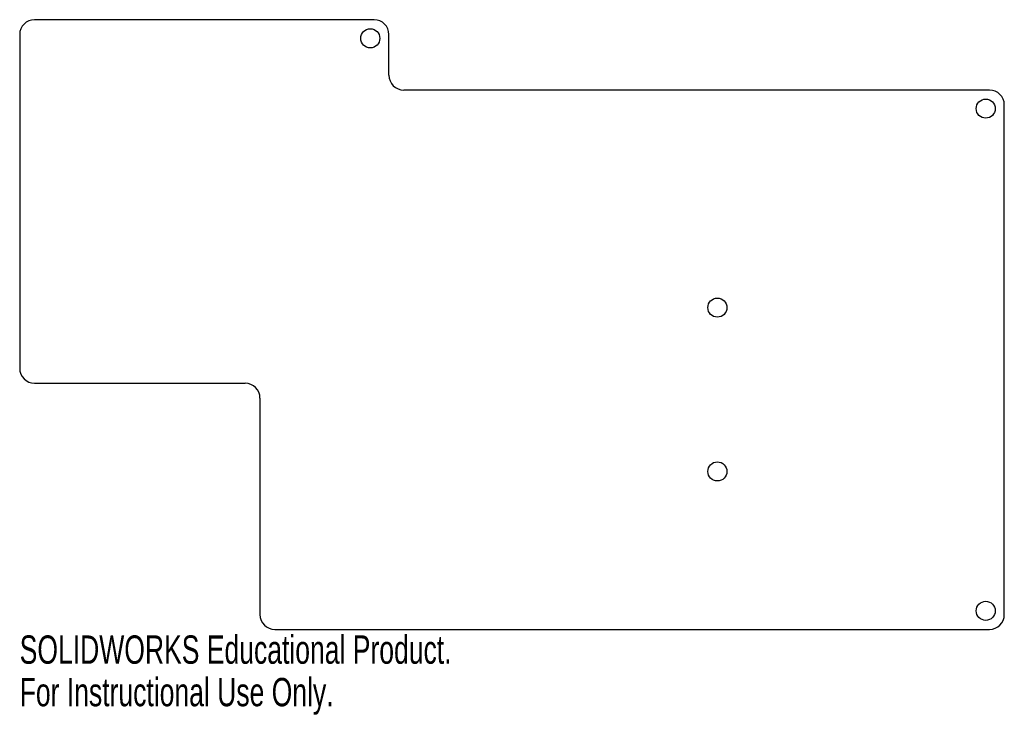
# Model space of a CAD drawing. Header units: millimetres. Extents: x -41 to 127, y -107 to 12.
import ezdxf

# ---------------------------------------------------------------- set-up
doc = ezdxf.new("R2010")
doc.units = ezdxf.units.MM
doc.styles.add('SLDTEXTSTYLE0', font='TXT', dxfattribs={"width": 0.7})

msp = doc.modelspace()

# ---------------------------------------------------------------- linework, layer by layer
at = {"color": 7, "linetype": 'Continuous', "lineweight": 25}
for p, q in [((19.46, 12), (-38.46, 12)), ((-41, 9.46), (-41, -47.46)), ((22, 2.54), (22, 9.46)), ((124.46, 0), (24.54, 0)), ((127, -89.46), (127, -2.54)), ((-38.46, -50), (-2.54, -50)), ((0, -52.54), (0, -89.46)), ((2.54, -92), (124.46, -92))]:
    msp.add_line(p, q, dxfattribs=at)
for centre in [(18.82, 8.82), (123.83, -3.17), (78.04, -37.11), (78.04, -65.05), (123.83, -88.83)]:
    msp.add_circle(centre, 1.63, dxfattribs=at)
for centre, start, end in [((-38.46, 9.46), 90, 180), ((19.46, 9.46), 0, 90), ((24.54, 2.54), 180, 270), ((124.46, -2.54), 0, 90), ((-38.46, -47.46), 180, 270), ((-2.54, -52.54), 0, 90), ((2.54, -89.46), 180, 270), ((124.46, -89.46), 270, 0)]:
    msp.add_arc(centre, 2.54, start, end, dxfattribs=at)

# ---------------------------------------------------------------- texts
at = {"color": 7, "linetype": 'Continuous', "char_height": 4.8336, "attachment_point": 1, "style": 'SLDTEXTSTYLE0'}
for s, insert in [('SOLIDWORKS Educational Product.', (-41, -93.02)), ('For Instructional Use Only.', (-41, -100.27))]:
    msp.add_mtext(s, dxfattribs=dict(at, insert=insert))

doc.saveas('drawing.dxf')
